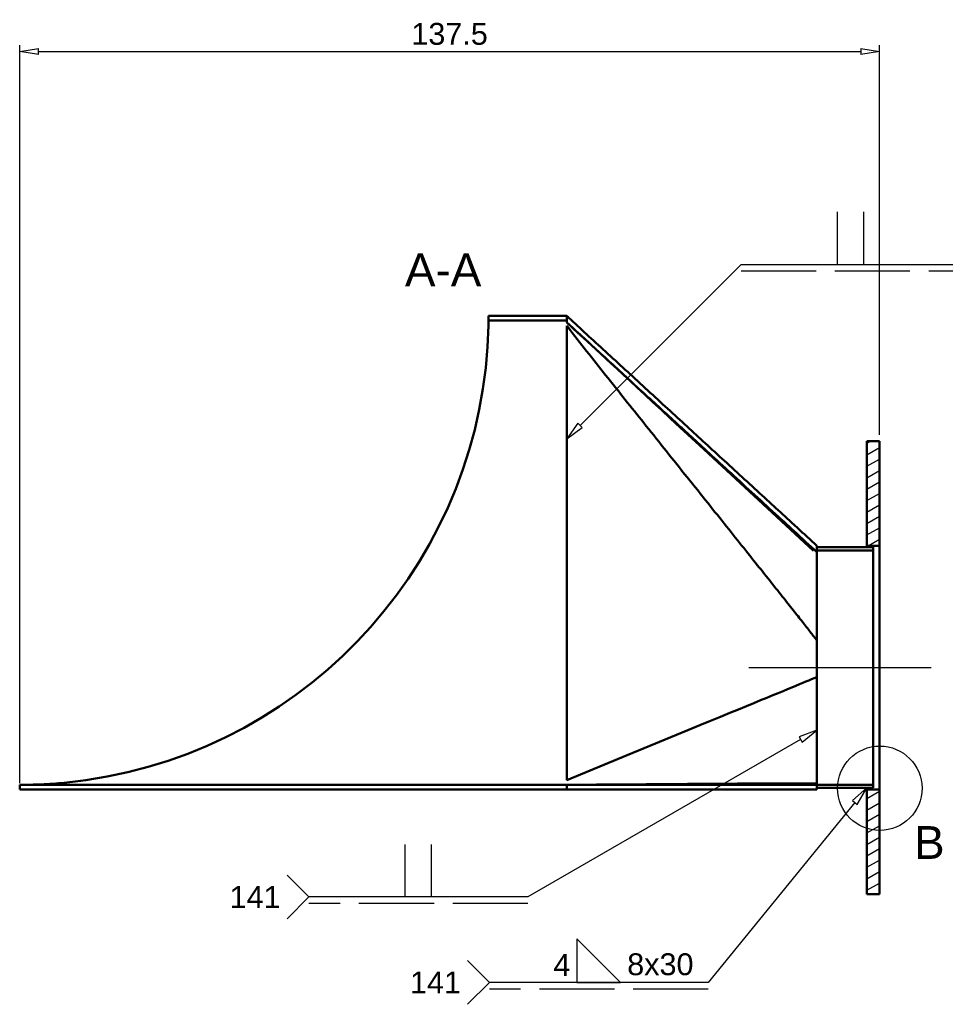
# Model space of a CAD drawing. Header units: millimetres. Extents: x -1509 to 14250, y 4402 to 14828.
# Tile 8 of 9: x 14011 to 14159, y 14671 to 14828. Entities that reach past the tile are written whole.
import ezdxf

# ---------------------------------------------------------------- set-up
doc = ezdxf.new("R2010")
doc.units = ezdxf.units.MM
doc.linetypes.add('ACAD_ISO02W100', pattern=[15, 12, -3])
doc.layers.add('cotation', color=1, linetype='Continuous')
doc.styles.get("Standard").update_dxf_attribs({"font": 'ARIAL.TTF'})
doc.styles.add('Style de texte16', font='ARIAL.TTF')
doc.styles.add('Style de texte6', font='ARIAL.TTF')
doc.dimstyles.new('Cote sans decimale', dxfattribs={"dimscale": 0, "dimtxt": 3.5, "dimasz": 3, "dimexe": 1, "dimexo": 1, "dimgap": 1, "dimtad": 1, "dimdec": 1, "dimdsep": 46, "dimtxsty": 'Standard', "dimblk": 'CLOSEDBLANK', "dimcen": 0, "dimclrd": 256, "dimclre": 256, "dimclrt": 256, "dimadec": 1, "dimazin": 2, "dimtp": 0.1, "dimtm": 0.1, "dimtfac": 0.71, "dimtdec": 1, "dimtmove": 0, "dimatfit": 3, "dimldrblk": 'CLOSEDBLANK', "dimfxl": 1, "dimlwd": -1, "dimlwe": -1, "dimarcsym": 0})
pattern_1 = [(30, (13842.2208, 14514.8293), (-0.79375, 1.3748153), [])]

# ---------------------------------------------------------------- blocks, each defined once
blk = doc.blocks.new('SymboleConversion2D8')
at = {"linetype": 'Continuous', "lineweight": 25}
for p, q in [((296.47, 199.57), (293.62, 198.51)), ((293.62, 198.51), (294.12, 197.64)), ((294.12, 197.64), (296.47, 199.57)), ((293.87, 198.07), (250.23, 172.88)), ((230.63, 172.88), (230.63, 181.28)), ((234.83, 172.88), (234.83, 181.28)), ((215.23, 172.88), (211.73, 176.38)), ((215.23, 172.88), (211.73, 169.38)), ((250.23, 172.88), (215.23, 172.88))]:
    blk.add_line(p, q, dxfattribs=at)
at = {"linetype": 'ACAD_ISO02W100', "lineweight": 25}
blk.add_line((250.23, 171.83), (215.23, 171.83), dxfattribs=at)
blk = doc.blocks.new('SymboleConversion2D7')
at = {"linetype": 'Continuous', "lineweight": 25}
for p, q in [((299.75, 274.07), (299.75, 282.47)), ((303.95, 274.07), (303.95, 282.47)), ((319.35, 274.07), (322.85, 277.57)), ((258.59, 248.3), (284.35, 274.07)), ((284.35, 274.07), (319.35, 274.07)), ((319.35, 274.07), (322.85, 270.57)), ((258.23, 248.65), (256.47, 246.18)), ((256.47, 246.18), (258.94, 247.95)), ((258.94, 247.95), (258.23, 248.65))]:
    blk.add_line(p, q, dxfattribs=at)
at = {"linetype": 'ACAD_ISO02W100', "lineweight": 25}
blk.add_line((284.35, 273.02), (319.35, 273.02), dxfattribs=at)
blk = doc.blocks.new('LigneCentre2D2')
at = {"lineweight": 25}
blk.add_line((285.56, 209.56), (314.73, 209.56), dxfattribs=at)
blk = doc.blocks.new('SymboleConversion2D1')
at = {"linetype": 'Continuous', "lineweight": 25}
for p, q in [((304.44, 190.31), (302.15, 188.3)), ((302.93, 187.67), (304.44, 190.31)), ((302.54, 187.98), (279.08, 159.2)), ((302.15, 188.3), (302.93, 187.67)), ((265.08, 159.2), (258.08, 166.2)), ((258.08, 166.2), (258.08, 159.2)), ((244.08, 159.2), (240.58, 162.7)), ((244.08, 159.2), (240.58, 155.7)), ((279.08, 159.2), (244.08, 159.2)), ((258.08, 159.2), (265.08, 159.2))]:
    blk.add_line(p, q, dxfattribs=at)
at = {"linetype": 'ACAD_ISO02W100', "lineweight": 25}
blk.add_line((279.08, 158.15), (244.08, 158.15), dxfattribs=at)
blk = doc.blocks.new('Détail2D0')
at = {"linetype": 'Continuous', "lineweight": 25}
blk.add_circle((306.53, 190.26), 6.75, dxfattribs=at)
blk = doc.blocks.new('_ClosedBlank')
at = {"color": 0, "linetype": 'ByBlock', "lineweight": -2}
for p, q in [((-1, 0.167), (0, 0)), ((-1, 0.167), (-1, -0.167)), ((0, 0), (-1, -0.167))]:
    blk.add_line(p, q, dxfattribs=at)
blk = doc.blocks.new('*D21')
at = {"layer": 'cotation'}
for p, q in [((14011.19, 14705.89), (14011.19, 14823.95)), ((14148.69, 14761.64), (14148.69, 14823.95)), ((14014.19, 14822.95), (14145.69, 14822.95))]:
    blk.add_line(p, q, dxfattribs=at)
at = {"layer": 'Defpoints', "color": 0}
for p in [(14148.69, 14822.95), (14148.69, 14760.64), (14011.19, 14704.89)]:
    blk.add_point(p, dxfattribs=at)
at = {"layer": 'cotation', "xscale": 3, "yscale": 3, "zscale": 3, "rotation": 180}
blk.add_blockref('_ClosedBlank', (14011.19, 14822.95), dxfattribs=at)
at = {"layer": 'cotation', "xscale": 3, "yscale": 3, "zscale": 3}
blk.add_blockref('_ClosedBlank', (14148.69, 14822.95), dxfattribs=at)
at = {"layer": 'cotation', "insert": (14079.94, 14825.74), "char_height": 3.5, "attachment_point": 5}
blk.add_mtext('137.5', dxfattribs=at)

msp = doc.modelspace()

# ---------------------------------------------------------------- hatches: boundary and pattern name
at = {"linetype": 'Continuous', "lineweight": 25}
h = msp.add_hatch(dxfattribs=at)
h.set_pattern_fill('ANSI31', color=177, scale=12.7, angle=-15, style=0)
h.set_pattern_definition(pattern_1)
h.paths.add_polyline_path([(14148.69, 14760.64), (14146.69, 14760.64), (14146.69, 14743.89), (14148.69, 14743.89)])
h = msp.add_hatch(dxfattribs=at)
h.set_pattern_fill('ANSI31', color=177, scale=12.7, angle=-15, style=0)
h.set_pattern_definition(pattern_1)
h.paths.add_polyline_path([(14146.69, 14688.14), (14148.69, 14688.14), (14148.69, 14704.89), (14146.69, 14704.89)])

# ---------------------------------------------------------------- linework, layer by layer
at = {"linetype": 'Continuous', "lineweight": 50}
for p, q in [((14098.69, 14779.89), (14086.18, 14779.89)), ((14086.19, 14780.64), (14098.69, 14780.64)), ((14098.69, 14779.62), (14098.69, 14780.64)), ((14098.69, 14780.64), (14098.69, 14779.89)), ((14148.69, 14760.64), (14146.69, 14760.64)), ((14146.69, 14760.64), (14146.69, 14743.89)), ((14148.69, 14743.89), (14148.69, 14760.64)), ((14138.69, 14743.89), (14138.69, 14742.87)), ((14147.69, 14743.64), (14138.69, 14743.64)), ((14138.69, 14743.64), (14138.69, 14743.14)), ((14146.69, 14743.89), (14148.69, 14743.89)), ((14146.69, 14743.64), (14146.69, 14743.89)), ((14147.69, 14743.14), (14147.69, 14743.64)), ((14148.69, 14743.89), (14148.69, 14704.89)), ((14138.69, 14743.14), (14147.69, 14743.14)), ((14147.69, 14743.14), (14147.69, 14705.64)), ((14011.19, 14705.64), (14098.69, 14705.64)), ((14011.19, 14704.89), (14011.19, 14705.64)), ((14098.69, 14704.89), (14011.19, 14704.89)), ((14098.69, 14704.89), (14098.69, 14705.64)), ((14098.69, 14705.64), (14098.69, 14704.89)), ((14147.69, 14705.64), (14138.69, 14705.64)), ((14138.69, 14705.64), (14138.69, 14704.89)), ((14138.69, 14705.64), (14138.69, 14705.14)), ((14138.69, 14705.14), (14147.69, 14705.14)), ((14146.69, 14704.89), (14146.69, 14705.14)), ((14146.69, 14704.89), (14146.69, 14688.14)), ((14148.69, 14704.89), (14146.69, 14704.89)), ((14147.69, 14705.14), (14147.69, 14705.64)), ((14148.69, 14688.14), (14148.69, 14704.89)), ((14146.69, 14688.14), (14148.69, 14688.14))]:
    msp.add_line(p, q, dxfattribs=at)
for points in [[(14086.18, 14779.89), (14086.18, 14779.88), (14086.18, 14779.88), (14086.18, 14779.87), (14086.18, 14779.86), (14086.18, 14779.85), (14086.18, 14779.83), (14086.18, 14779.81), (14086.18, 14779.78), (14086.18, 14779.76), (14086.18, 14779.73), (14086.18, 14779.7), (14086.18, 14779.67), (14086.18, 14779.63), (14086.18, 14779.59), (14086.18, 14779.55), (14086.18, 14779.51), (14086.18, 14779.47), (14086.18, 14779.42), (14086.18, 14779.38), (14086.17, 14779.33), (14086.17, 14779.28), (14086.17, 14779.23), (14086.17, 14779.18), (14086.17, 14779.14)], [(14098.69, 14780.64), (14099.02, 14780.33), (14099.36, 14780.01), (14099.71, 14779.69), (14100.06, 14779.37), (14100.41, 14779.05), (14100.77, 14778.72), (14101.13, 14778.39), (14101.49, 14778.06), (14101.86, 14777.72), (14102.23, 14777.38), (14102.6, 14777.04), (14102.97, 14776.69), (14103.35, 14776.35), (14103.73, 14776), (14104.11, 14775.65), (14104.5, 14775.29), (14104.89, 14774.94), (14105.27, 14774.58), (14105.66, 14774.22), (14106.06, 14773.86), (14106.45, 14773.5), (14106.84, 14773.14), (14107.24, 14772.77), (14107.64, 14772.41), (14108.03, 14772.04), (14108.43, 14771.68), (14108.83, 14771.31), (14109.23, 14770.94), (14109.63, 14770.58), (14110.03, 14770.21), (14110.43, 14769.84), (14110.83, 14769.47), (14111.23, 14769.1), (14111.63, 14768.74), (14112.03, 14768.37), (14112.43, 14768), (14112.83, 14767.64), (14113.23, 14767.27), (14113.62, 14766.91), (14114.02, 14766.54), (14114.41, 14766.18), (14114.81, 14765.82), (14115.2, 14765.46), (14115.59, 14765.1), (14115.97, 14764.75), (14116.36, 14764.39), (14116.74, 14764.04), (14117.12, 14763.69), (14117.5, 14763.34), (14117.88, 14763), (14118.25, 14762.65), (14118.62, 14762.31), (14118.99, 14761.97), (14119.36, 14761.64), (14119.72, 14761.31), (14120.08, 14760.97), (14120.45, 14760.63), (14120.82, 14760.29), (14121.2, 14759.95), (14121.58, 14759.6), (14121.96, 14759.24), (14122.35, 14758.89), (14122.74, 14758.53), (14123.13, 14758.17), (14123.52, 14757.81), (14123.92, 14757.45), (14124.32, 14757.08), (14124.71, 14756.71), (14125.11, 14756.35), (14125.52, 14755.98), (14125.92, 14755.61), (14126.32, 14755.24), (14126.72, 14754.87), (14127.12, 14754.5), (14127.52, 14754.14), (14127.92, 14753.77), (14128.32, 14753.4), (14128.72, 14753.04), (14129.11, 14752.67), (14129.51, 14752.31), (14129.9, 14751.95), (14130.29, 14751.6), (14130.67, 14751.24), (14131.05, 14750.89), (14131.43, 14750.55), (14131.79, 14750.22), (14132.14, 14749.89), (14132.49, 14749.57), (14132.84, 14749.25), (14133.19, 14748.93), (14133.55, 14748.6), (14133.92, 14748.26), (14134.3, 14747.91), (14134.7, 14747.54), (14135.12, 14747.16), (14135.57, 14746.75), (14135.98, 14746.37), (14136.35, 14746.03), (14136.68, 14745.73), (14136.96, 14745.47), (14137.22, 14745.23), (14137.45, 14745.02), (14137.66, 14744.82), (14137.87, 14744.64), (14138.06, 14744.46), (14138.26, 14744.28), (14138.47, 14744.09), (14138.69, 14743.89)], [(14138.69, 14742.87), (14138.26, 14743.26), (14137.79, 14743.69), (14137.33, 14744.11), (14136.94, 14744.47), (14136.65, 14744.74), (14136.37, 14745), (14136.06, 14745.28), (14135.74, 14745.57), (14135.4, 14745.89), (14135.03, 14746.22), (14134.65, 14746.57), (14134.25, 14746.94), (14133.82, 14747.34), (14133.38, 14747.74), (14132.92, 14748.16), (14132.47, 14748.57), (14132.01, 14749), (14131.54, 14749.42), (14131.08, 14749.85), (14130.61, 14750.28), (14130.14, 14750.72), (14129.66, 14751.15), (14129.19, 14751.59), (14128.71, 14752.03), (14128.24, 14752.46), (14127.76, 14752.9), (14127.29, 14753.33), (14126.81, 14753.77), (14126.34, 14754.2), (14125.88, 14754.63), (14125.41, 14755.05), (14124.96, 14755.48), (14124.5, 14755.89), (14124.05, 14756.31), (14123.61, 14756.71), (14123.17, 14757.12), (14122.74, 14757.51), (14122.31, 14757.9), (14121.9, 14758.28), (14121.49, 14758.66), (14121.09, 14759.02), (14120.71, 14759.38), (14120.33, 14759.73), (14119.96, 14760.07), (14119.6, 14760.39), (14119.26, 14760.71), (14118.93, 14761.01), (14118.61, 14761.31), (14118.29, 14761.6), (14117.97, 14761.89), (14117.65, 14762.18), (14117.33, 14762.48), (14117.01, 14762.78), (14116.68, 14763.08), (14116.35, 14763.38), (14116.02, 14763.68), (14115.69, 14763.99), (14115.36, 14764.3), (14115.02, 14764.6), (14114.69, 14764.91), (14114.35, 14765.22), (14114.01, 14765.53), (14113.67, 14765.84), (14113.33, 14766.16), (14112.99, 14766.47), (14112.65, 14766.79), (14112.3, 14767.1), (14111.96, 14767.42), (14111.62, 14767.73), (14111.27, 14768.05), (14110.93, 14768.37), (14110.58, 14768.68), (14110.23, 14769), (14109.89, 14769.32), (14109.54, 14769.64), (14109.2, 14769.96), (14108.85, 14770.27), (14108.51, 14770.59), (14108.16, 14770.91), (14107.82, 14771.22), (14107.47, 14771.54), (14107.13, 14771.86), (14106.79, 14772.17), (14106.44, 14772.49), (14106.1, 14772.8), (14105.76, 14773.11), (14105.42, 14773.43), (14105.08, 14773.74), (14104.75, 14774.05), (14104.41, 14774.35), (14104.08, 14774.66), (14103.74, 14774.97), (14103.41, 14775.27), (14103.08, 14775.58), (14102.75, 14775.88), (14102.43, 14776.18), (14102.1, 14776.48), (14101.78, 14776.77), (14101.46, 14777.07), (14101.14, 14777.36), (14100.83, 14777.65), (14100.51, 14777.94), (14100.2, 14778.22), (14099.89, 14778.51), (14099.59, 14778.79), (14099.28, 14779.07), (14098.98, 14779.34), (14098.69, 14779.62)], [(14098.69, 14779.61), (14098.69, 14779.61), (14098.69, 14779.61), (14098.69, 14779.61), (14098.69, 14779.61), (14098.69, 14779.62), (14098.69, 14779.62), (14098.69, 14779.62), (14098.69, 14779.62), (14098.69, 14779.62), (14098.69, 14779.62), (14098.69, 14779.62), (14098.69, 14779.62), (14098.69, 14779.62), (14098.69, 14779.62), (14098.69, 14779.62), (14098.69, 14779.62), (14098.69, 14779.62), (14098.69, 14779.62), (14098.69, 14779.62), (14098.69, 14779.62), (14098.69, 14779.62), (14098.69, 14779.62), (14098.69, 14779.62), (14098.69, 14779.62), (14098.69, 14779.62), (14098.69, 14779.62), (14098.69, 14779.62), (14098.69, 14779.62), (14098.69, 14779.62), (14098.69, 14779.62), (14098.69, 14779.62), (14098.69, 14779.62), (14098.69, 14779.62), (14098.69, 14779.62), (14098.69, 14779.62)], [(14098.69, 14779.61), (14099.05, 14779.27), (14099.45, 14778.9), (14099.89, 14778.5), (14100.36, 14778.07), (14100.87, 14777.59), (14101.42, 14777.08), (14102.02, 14776.53), (14102.67, 14775.93), (14103.37, 14775.28), (14104.12, 14774.58), (14104.93, 14773.83), (14105.8, 14773.03), (14106.74, 14772.16), (14107.74, 14771.24), (14108.81, 14770.25), (14109.95, 14769.19), (14111.16, 14768.07), (14112.46, 14766.87), (14113.83, 14765.6), (14115.29, 14764.25), (14116.84, 14762.82), (14119.93, 14759.95), (14129.34, 14751.24), (14138.16, 14743.08)], [(14098.69, 14706.39), (14098.69, 14706.89), (14098.69, 14707.39), (14098.69, 14707.89), (14098.69, 14708.39), (14098.69, 14708.89), (14098.69, 14709.39), (14098.69, 14709.9), (14098.69, 14710.4), (14098.69, 14710.9), (14098.69, 14711.4), (14098.69, 14711.9), (14098.69, 14712.4), (14098.69, 14712.9), (14098.69, 14713.4), (14098.69, 14713.9), (14098.69, 14714.41), (14098.69, 14714.91), (14098.69, 14715.41), (14098.69, 14715.91), (14098.69, 14716.41), (14098.69, 14716.91), (14098.69, 14717.41), (14098.69, 14717.91), (14098.69, 14718.42), (14098.69, 14718.92), (14098.69, 14719.42), (14098.69, 14719.92), (14098.69, 14720.42), (14098.69, 14720.92), (14098.69, 14721.42), (14098.69, 14721.92), (14098.69, 14722.42), (14098.69, 14722.93), (14098.69, 14723.43), (14098.69, 14723.93), (14098.69, 14724.43), (14098.69, 14724.93), (14098.69, 14725.43), (14098.69, 14725.93), (14098.69, 14726.43), (14098.69, 14726.94), (14098.69, 14727.44), (14098.69, 14727.94), (14098.69, 14728.44), (14098.69, 14728.94), (14098.69, 14729.44), (14098.69, 14729.94), (14098.69, 14730.44), (14098.69, 14730.95), (14098.69, 14731.45), (14098.69, 14731.95), (14098.69, 14732.45), (14098.69, 14732.95), (14098.69, 14733.45), (14098.69, 14733.95), (14098.69, 14734.45), (14098.69, 14734.95), (14098.69, 14735.46), (14098.69, 14735.96), (14098.69, 14736.46), (14098.69, 14736.96), (14098.69, 14737.46), (14098.69, 14737.96), (14098.69, 14738.46), (14098.69, 14738.96), (14098.69, 14739.47), (14098.69, 14739.97), (14098.69, 14740.47), (14098.69, 14740.97), (14098.69, 14741.47), (14098.69, 14741.97), (14098.69, 14742.47), (14098.69, 14742.97), (14098.69, 14743.47), (14098.69, 14743.98), (14098.69, 14744.48), (14098.69, 14744.98), (14098.69, 14745.48), (14098.69, 14745.98), (14098.69, 14746.48), (14098.69, 14746.98), (14098.69, 14747.48), (14098.69, 14747.99), (14098.69, 14748.49), (14098.69, 14748.99), (14098.69, 14749.49), (14098.69, 14749.99), (14098.69, 14750.49), (14098.69, 14750.99), (14098.69, 14751.49), (14098.69, 14752), (14098.69, 14752.5), (14098.69, 14753), (14098.69, 14753.5), (14098.69, 14754), (14098.69, 14754.5), (14098.69, 14755), (14098.69, 14755.5), (14098.69, 14756), (14098.69, 14756.51), (14098.69, 14757.01), (14098.69, 14757.51), (14098.69, 14758.01), (14098.69, 14758.51), (14098.69, 14759.01), (14098.69, 14759.51), (14098.69, 14760.01), (14098.69, 14760.52), (14098.69, 14761.02), (14098.69, 14761.52), (14098.69, 14762.02), (14098.69, 14762.52), (14098.69, 14763.02), (14098.69, 14763.52), (14098.69, 14764.02), (14098.69, 14764.52), (14098.69, 14765.03), (14098.69, 14765.53), (14098.69, 14766.03), (14098.69, 14766.53), (14098.69, 14767.03), (14098.69, 14767.53), (14098.69, 14768.03), (14098.69, 14768.53), (14098.69, 14769.04), (14098.69, 14769.54), (14098.69, 14770.04), (14098.69, 14770.54), (14098.69, 14771.04), (14098.69, 14771.54), (14098.69, 14772.04), (14098.69, 14772.54), (14098.69, 14773.05), (14098.69, 14773.55), (14098.69, 14774.05), (14098.69, 14774.55), (14098.69, 14775.05), (14098.69, 14775.55), (14098.69, 14776.05), (14098.69, 14776.55), (14098.69, 14777.05), (14098.69, 14777.56), (14098.69, 14778.06), (14098.69, 14778.56), (14098.69, 14779.06)], [(14138.46, 14729.03), (14138.34, 14729.17), (14138.23, 14729.32), (14138.11, 14729.48), (14137.99, 14729.63), (14137.86, 14729.8), (14137.73, 14729.97), (14137.6, 14730.14), (14137.46, 14730.32), (14137.32, 14730.5), (14137.17, 14730.69), (14137.02, 14730.88), (14136.86, 14731.08), (14136.71, 14731.28), (14136.54, 14731.49), (14136.38, 14731.71), (14136.2, 14731.92), (14136.03, 14732.15), (14135.85, 14732.37), (14135.67, 14732.61), (14135.48, 14732.84), (14135.29, 14733.09), (14135.09, 14733.34), (14134.89, 14733.59), (14134.69, 14733.85), (14134.48, 14734.11), (14134.27, 14734.38), (14134.05, 14734.65), (14133.83, 14734.93), (14133.61, 14735.21), (14133.38, 14735.5), (14133.15, 14735.79), (14132.91, 14736.09), (14132.67, 14736.39), (14132.42, 14736.7), (14132.17, 14737.01), (14131.92, 14737.33), (14131.66, 14737.66), (14131.4, 14737.98), (14131.14, 14738.32), (14130.87, 14738.66), (14130.59, 14739), (14130.31, 14739.35), (14130.03, 14739.7), (14129.75, 14740.06), (14129.46, 14740.43), (14129.16, 14740.8), (14128.86, 14741.17), (14128.56, 14741.55), (14128.25, 14741.94), (14127.94, 14742.33), (14127.62, 14742.72), (14127.3, 14743.13), (14126.98, 14743.53), (14126.65, 14743.94), (14126.32, 14744.36), (14125.98, 14744.78), (14125.64, 14745.21), (14125.3, 14745.64), (14124.95, 14746.08), (14124.6, 14746.52), (14124.24, 14746.97), (14123.88, 14747.42), (14123.51, 14747.88), (14123.14, 14748.34), (14122.77, 14748.81), (14122.39, 14749.28), (14122, 14749.76), (14121.62, 14750.25), (14121.23, 14750.74), (14120.83, 14751.23), (14120.43, 14751.73), (14120.03, 14752.24), (14119.62, 14752.75), (14119.21, 14753.27), (14118.79, 14753.79), (14118.37, 14754.31), (14117.95, 14754.84), (14117.53, 14755.36), (14117.11, 14755.88), (14116.69, 14756.41), (14116.28, 14756.93), (14115.86, 14757.45), (14115.44, 14757.97), (14115.03, 14758.49), (14114.62, 14759.01), (14114.21, 14759.52), (14113.8, 14760.03), (14113.39, 14760.54), (14112.99, 14761.05), (14112.59, 14761.55), (14112.19, 14762.05), (14111.79, 14762.54), (14111.4, 14763.03), (14111.02, 14763.52), (14110.63, 14764), (14110.25, 14764.47), (14109.88, 14764.94), (14109.51, 14765.4), (14109.14, 14765.86), (14108.79, 14766.31), (14108.42, 14766.77), (14108.04, 14767.24), (14107.66, 14767.72), (14107.27, 14768.21), (14106.88, 14768.7), (14106.48, 14769.2), (14106.09, 14769.7), (14105.69, 14770.2), (14105.3, 14770.69), (14104.9, 14771.18), (14104.52, 14771.67), (14104.14, 14772.14), (14103.77, 14772.61), (14103.39, 14773.09), (14103.01, 14773.57), (14102.62, 14774.06), (14102.24, 14774.54), (14101.86, 14775.02), (14101.49, 14775.5), (14101.11, 14775.97), (14100.73, 14776.46), (14100.35, 14776.94), (14099.98, 14777.41), (14099.59, 14777.91), (14099.27, 14778.31), (14098.99, 14778.68), (14098.69, 14779.06)], [(14138.69, 14742.87), (14138.69, 14742.87), (14138.69, 14742.86), (14138.69, 14742.86), (14138.69, 14742.86), (14138.69, 14742.85), (14138.69, 14742.85), (14138.69, 14742.84), (14138.69, 14742.83), (14138.69, 14742.83), (14138.69, 14742.82), (14138.69, 14742.81), (14138.69, 14742.8), (14138.69, 14742.79), (14138.69, 14742.77), (14138.69, 14742.76), (14138.69, 14742.75), (14138.69, 14742.73), (14138.69, 14742.71), (14138.69, 14742.7), (14138.69, 14742.68), (14138.69, 14742.66), (14138.69, 14742.64), (14138.69, 14742.62), (14138.69, 14742.6)], [(14138.69, 14742.6), (14138.69, 14742.51), (14138.69, 14742.41), (14138.69, 14742.29), (14138.69, 14742.16), (14138.69, 14742.02), (14138.69, 14741.86), (14138.69, 14741.69), (14138.69, 14741.51), (14138.69, 14741.32), (14138.69, 14741.11), (14138.69, 14740.89), (14138.69, 14740.67), (14138.69, 14740.42), (14138.69, 14740.17), (14138.69, 14739.9), (14138.69, 14739.63), (14138.69, 14739.34), (14138.69, 14739.04), (14138.69, 14738.73), (14138.69, 14738.41), (14138.69, 14738.08), (14138.69, 14737.74), (14138.69, 14737.4), (14138.69, 14737.04), (14138.69, 14736.67), (14138.69, 14736.29), (14138.69, 14735.9), (14138.69, 14735.51), (14138.69, 14735.1), (14138.69, 14734.69), (14138.69, 14734.27), (14138.69, 14733.84), (14138.69, 14733.41), (14138.69, 14732.96), (14138.69, 14732.52), (14138.69, 14732.06), (14138.69, 14731.6), (14138.69, 14731.13), (14138.69, 14730.66), (14138.69, 14730.18), (14138.69, 14729.7), (14138.69, 14729.22), (14138.69, 14728.73)], [(14138.69, 14728.73), (14138.68, 14728.74), (14138.67, 14728.75), (14138.66, 14728.76), (14138.65, 14728.78), (14138.64, 14728.79), (14138.63, 14728.8), (14138.62, 14728.82), (14138.61, 14728.83), (14138.6, 14728.84), (14138.59, 14728.85), (14138.58, 14728.87), (14138.57, 14728.88), (14138.56, 14728.89), (14138.55, 14728.9), (14138.54, 14728.92), (14138.53, 14728.93), (14138.52, 14728.94), (14138.51, 14728.95), (14138.5, 14728.97), (14138.49, 14728.98), (14138.48, 14728.99), (14138.47, 14729), (14138.46, 14729.02), (14138.46, 14729.03)], [(14138.69, 14728.73), (14138.69, 14728.49), (14138.69, 14728.25), (14138.69, 14728.01), (14138.69, 14727.77), (14138.69, 14727.53), (14138.69, 14727.29), (14138.69, 14727.04), (14138.69, 14726.8), (14138.69, 14726.55), (14138.69, 14726.31), (14138.69, 14726.07), (14138.69, 14725.83), (14138.69, 14725.58), (14138.69, 14725.34), (14138.69, 14725.09), (14138.69, 14724.85), (14138.69, 14724.6), (14138.69, 14724.36), (14138.69, 14724.11), (14138.69, 14723.87), (14138.69, 14723.62), (14138.69, 14723.38), (14138.69, 14723.13), (14138.69, 14722.89)], [(14098.69, 14706.39), (14108.34, 14710.38), (14118.04, 14714.37), (14119.99, 14715.17), (14121.69, 14715.88), (14123.28, 14716.53), (14124.76, 14717.14), (14126.14, 14717.7), (14127.41, 14718.23), (14128.6, 14718.72), (14129.69, 14719.17), (14130.7, 14719.58), (14131.63, 14719.97), (14132.49, 14720.32), (14133.28, 14720.65), (14134.01, 14720.95), (14134.69, 14721.23), (14135.31, 14721.48), (14135.88, 14721.72), (14136.42, 14721.94), (14136.92, 14722.15), (14137.38, 14722.34), (14137.83, 14722.53), (14138.25, 14722.71), (14138.66, 14722.88)], [(14138.69, 14722.89), (14138.69, 14722.39), (14138.69, 14721.89), (14138.69, 14721.39), (14138.69, 14720.89), (14138.69, 14720.4), (14138.69, 14719.91), (14138.69, 14719.42), (14138.69, 14718.94), (14138.69, 14718.46), (14138.69, 14717.98), (14138.69, 14717.51), (14138.69, 14717.05), (14138.69, 14716.58), (14138.69, 14716.13), (14138.69, 14715.68), (14138.69, 14715.23), (14138.69, 14714.8), (14138.69, 14714.37), (14138.69, 14713.95), (14138.69, 14713.53), (14138.69, 14713.13), (14138.69, 14712.73), (14138.69, 14712.34), (14138.69, 14711.96), (14138.69, 14711.59), (14138.69, 14711.22), (14138.69, 14710.87), (14138.69, 14710.52), (14138.69, 14710.19), (14138.69, 14709.86), (14138.69, 14709.55), (14138.69, 14709.25), (14138.69, 14708.95), (14138.69, 14708.67), (14138.69, 14708.4), (14138.69, 14708.15), (14138.69, 14707.9), (14138.69, 14707.67), (14138.69, 14707.44), (14138.69, 14707.23), (14138.69, 14707.03), (14138.69, 14706.85), (14138.69, 14706.68), (14138.69, 14706.52), (14138.69, 14706.37), (14138.69, 14706.24), (14138.69, 14706.12), (14138.69, 14706.01), (14138.69, 14705.92)], [(14021.77, 14706.39), (14021.35, 14706.33), (14020.93, 14706.27), (14020.5, 14706.22), (14020.07, 14706.16), (14019.63, 14706.11), (14019.19, 14706.07), (14018.74, 14706.02), (14018.29, 14705.97), (14017.84, 14705.93), (14017.39, 14705.89), (14016.94, 14705.86), (14016.48, 14705.82), (14016.03, 14705.79), (14015.57, 14705.77), (14015.12, 14705.74), (14014.67, 14705.72), (14014.22, 14705.7), (14013.77, 14705.68), (14013.33, 14705.67), (14012.89, 14705.66), (14012.46, 14705.65), (14012.03, 14705.64), (14011.6, 14705.64), (14011.19, 14705.64)], [(14098.69, 14705.64), (14100.01, 14705.65), (14101.43, 14705.66), (14102.53, 14705.66), (14103.45, 14705.67), (14104.39, 14705.68), (14105.32, 14705.68), (14106.21, 14705.69), (14107.08, 14705.7), (14107.95, 14705.7), (14108.81, 14705.71), (14109.66, 14705.72), (14110.51, 14705.72), (14111.36, 14705.73), (14112.23, 14705.73), (14113.11, 14705.74), (14114.01, 14705.75), (14114.95, 14705.75), (14115.92, 14705.76), (14116.93, 14705.77), (14118, 14705.78), (14120.18, 14705.79), (14125.97, 14705.83), (14133.03, 14705.88), (14138.63, 14705.92)], [(14138.69, 14705.92), (14138.69, 14705.89), (14138.69, 14705.87), (14138.69, 14705.85), (14138.69, 14705.83), (14138.69, 14705.81), (14138.69, 14705.79), (14138.69, 14705.78), (14138.69, 14705.76), (14138.69, 14705.75), (14138.69, 14705.73), (14138.69, 14705.72), (14138.69, 14705.71), (14138.69, 14705.69), (14138.69, 14705.68), (14138.69, 14705.68), (14138.69, 14705.67), (14138.69, 14705.66), (14138.69, 14705.65), (14138.69, 14705.65), (14138.69, 14705.64), (14138.69, 14705.64), (14138.69, 14705.64), (14138.69, 14705.64), (14138.69, 14705.64)], [(14098.69, 14705.64), (14098.87, 14705.64), (14099.08, 14705.64), (14099.31, 14705.64), (14099.57, 14705.64), (14099.86, 14705.64), (14100.17, 14705.64), (14100.5, 14705.64), (14100.85, 14705.64), (14101.23, 14705.64), (14101.63, 14705.64), (14102.04, 14705.64), (14102.48, 14705.64), (14102.94, 14705.64), (14103.41, 14705.64), (14103.9, 14705.64), (14104.4, 14705.64), (14104.92, 14705.64), (14105.46, 14705.64), (14106.01, 14705.64), (14106.57, 14705.64), (14107.14, 14705.64), (14107.73, 14705.64), (14108.33, 14705.64), (14108.93, 14705.64), (14109.55, 14705.64), (14110.17, 14705.64), (14110.8, 14705.64), (14111.44, 14705.64), (14112.08, 14705.64), (14112.73, 14705.64), (14113.38, 14705.64), (14114.04, 14705.64), (14114.7, 14705.64), (14115.36, 14705.64), (14116.02, 14705.64), (14116.68, 14705.64), (14117.34, 14705.64), (14118, 14705.64), (14118.66, 14705.64), (14119.32, 14705.64), (14119.97, 14705.64), (14120.62, 14705.64), (14121.26, 14705.64), (14121.9, 14705.64), (14122.52, 14705.64), (14123.15, 14705.64), (14123.76, 14705.64), (14124.37, 14705.64), (14124.96, 14705.64), (14125.55, 14705.64), (14126.12, 14705.64), (14126.68, 14705.64), (14127.23, 14705.64), (14127.76, 14705.64), (14128.28, 14705.64), (14128.78, 14705.64), (14129.27, 14705.64), (14129.74, 14705.64), (14130.2, 14705.64), (14130.65, 14705.64), (14131.09, 14705.64), (14131.53, 14705.64), (14131.97, 14705.64), (14132.42, 14705.64), (14132.88, 14705.64), (14133.35, 14705.64), (14133.84, 14705.64), (14134.36, 14705.64), (14134.9, 14705.64), (14135.45, 14705.64), (14135.94, 14705.64), (14136.37, 14705.64), (14136.74, 14705.64), (14137.08, 14705.64), (14137.37, 14705.64), (14137.64, 14705.64), (14137.9, 14705.64), (14138.15, 14705.64), (14138.41, 14705.64), (14138.69, 14705.64)], [(14138.69, 14704.89), (14138.12, 14704.89), (14137.53, 14704.89), (14137, 14704.89), (14136.53, 14704.89), (14136.03, 14704.89), (14135.48, 14704.89), (14134.88, 14704.89), (14134.24, 14704.89), (14133.58, 14704.89), (14132.91, 14704.89), (14132.24, 14704.89), (14131.56, 14704.89), (14130.88, 14704.89), (14130.19, 14704.89), (14129.51, 14704.89), (14128.83, 14704.89), (14128.15, 14704.89), (14127.48, 14704.89), (14126.81, 14704.89), (14126.15, 14704.89), (14125.49, 14704.89), (14124.85, 14704.89), (14124.22, 14704.89), (14123.6, 14704.89), (14123, 14704.89), (14122.41, 14704.89), (14121.84, 14704.89), (14121.29, 14704.89), (14120.76, 14704.89), (14120.25, 14704.89), (14119.76, 14704.89), (14119.3, 14704.89), (14118.86, 14704.89), (14118.45, 14704.89), (14118.04, 14704.89), (14117.62, 14704.89), (14117.2, 14704.89), (14116.78, 14704.89), (14116.36, 14704.89), (14115.93, 14704.89), (14115.5, 14704.89), (14115.07, 14704.89), (14114.63, 14704.89), (14114.2, 14704.89), (14113.76, 14704.89), (14113.32, 14704.89), (14112.88, 14704.89), (14112.44, 14704.89), (14112, 14704.89), (14111.55, 14704.89), (14111.11, 14704.89), (14110.66, 14704.89), (14110.22, 14704.89), (14109.77, 14704.89), (14109.33, 14704.89), (14108.88, 14704.89), (14108.44, 14704.89), (14107.99, 14704.89), (14107.55, 14704.89), (14107.11, 14704.89), (14106.67, 14704.89), (14106.22, 14704.89), (14105.78, 14704.89), (14105.35, 14704.89), (14104.91, 14704.89), (14104.48, 14704.89), (14104.04, 14704.89), (14103.61, 14704.89), (14103.19, 14704.89), (14102.76, 14704.89), (14102.34, 14704.89), (14101.92, 14704.89), (14101.5, 14704.89), (14101.09, 14704.89), (14100.68, 14704.89), (14100.27, 14704.89), (14099.87, 14704.89), (14099.47, 14704.89), (14099.08, 14704.89), (14098.69, 14704.89)]]:
    msp.add_lwpolyline(points, dxfattribs=at)
for start, end in [(359.427, 0), (278.1096, 358.854)]:
    msp.add_arc((14011.19, 14780.64), 75, start, end, dxfattribs=at)

# ---------------------------------------------------------------- block references
for name in ['SymboleConversion2D7', 'LigneCentre2D2', 'SymboleConversion2D8', 'Détail2D0', 'SymboleConversion2D1']:
    msp.add_blockref(name, (13842.22, 14514.83))

# ---------------------------------------------------------------- texts
at = {"color": 47, "linetype": 'Continuous', "lineweight": 50, "insert": (14072.8, 14785.39, -171.49), "char_height": 5.25, "attachment_point": 7, "style": 'Style de texte16'}
msp.add_mtext('A-A ', dxfattribs=at)
at = {"linetype": 'Continuous', "lineweight": 25, "attachment_point": 7}
for s, insert, char_height, style in [('B', (14154.23, 14693.79), 5.25, 'Style de texte16'), ('141', (14044.75, 14685.95), 3.5, 'Style de texte6'), ('4', (14096.54, 14675.08), 3.5, 'Style de texte6'), ('8x30', (14108.35, 14675.14), 3.5, 'Style de texte6'), ('141', (14073.6, 14672.28), 3.5, 'Style de texte6')]:
    msp.add_mtext(s, dxfattribs=dict(at, insert=insert, char_height=char_height, style=style))

# ---------------------------------------------------------------- dimensions: what is measured, and where the dimension line sits
at = {"layer": 'cotation'}
dim = msp.add_linear_dim(base=(14148.69, 14822.95), p1=(14011.19, 14704.89), p2=(14148.69, 14760.64), dimstyle='Cote sans decimale', override={"dimscale": 1}, dxfattribs=at)
dim.commit()
dim.dimension.update_dxf_attribs({"geometry": '*D21', "text_midpoint": (14079.94, 14825.74)})

doc.saveas('drawing.dxf')
